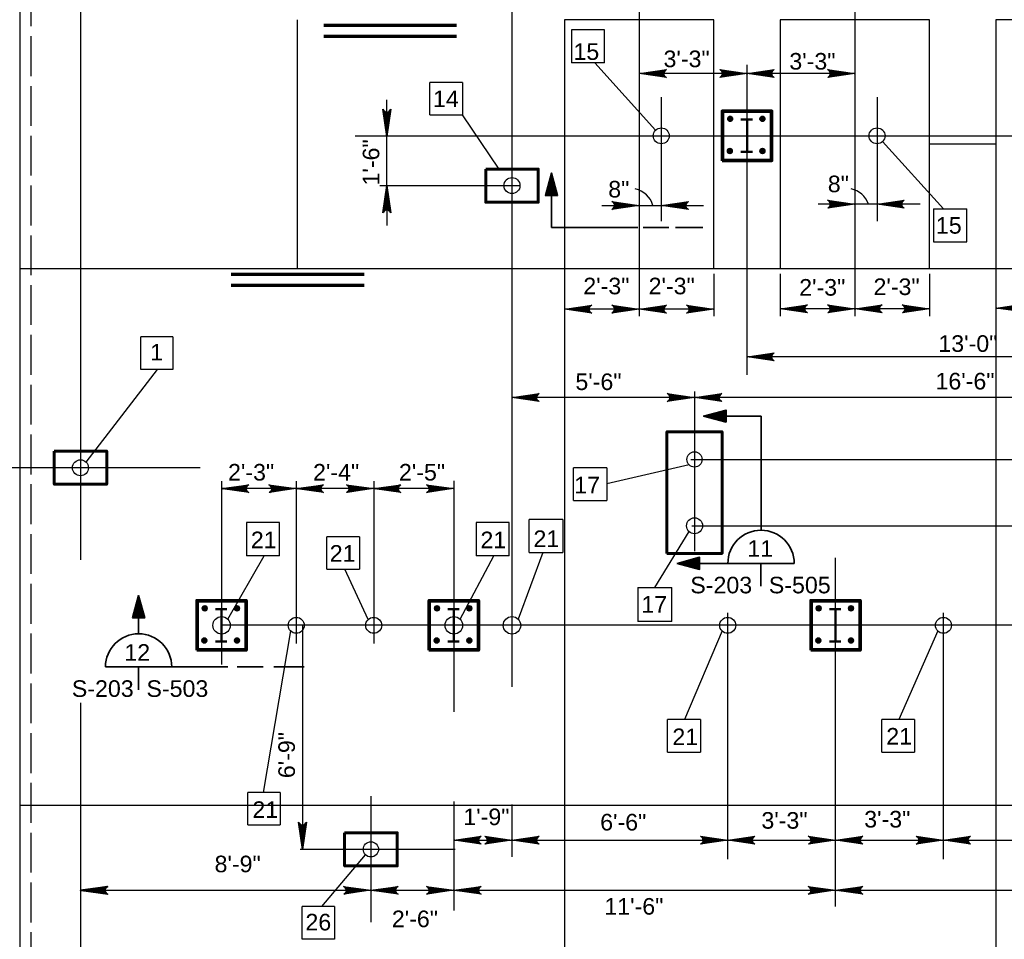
# Model space of a CAD drawing. Extents: x 325 to 1395, y 1811 to 2746.
# Tile 3 of 5: x 738 to 1094, y 2126 to 2459. Entities that reach past the tile are written whole.
import ezdxf

# ---------------------------------------------------------------- set-up
doc = ezdxf.new("R2010")
doc.units = 0
doc.header["$LTSCALE"] = 0.1
doc.header["$MEASUREMENT"] = 0
doc.linetypes.add('ACAD_ISO02W100', pattern=[180, 144, -36])
doc.linetypes.add('ACAD_ISO03W100', pattern=[360, 144, -216])
for name, color, linetype, lineweight in [('Level 1', 7, 'Continuous', 18), ('S-Anno-Dims', 33, 'Continuous', 35), ('S-Anno-Symb-Sect', 4, 'Continuous', 35), ('S-Anno-Text', 53, 'Continuous', 35), ('S-Cols-Msc1', 22, 'Continuous', 50), ('S-Fndn-Ftng', 4, 'ACAD_ISO02W100', 60), ('S-Fndn-Peds', 4, 'Continuous', 60), ('S-Join-Cnst', 3, 'Continuous', 30), ('S-Join-Ctrl', 1, 'ACAD_ISO03W100', 30), ('S-PADS-EQPM', 30, 'Continuous', 30), ('S-SLAB-RBAR', 1, 'Continuous', 70), ('S-Sppt-Misc', 3, 'Continuous', 35), ('S-Sppt-Shps', 3, 'Continuous', 35), ('S-WALL-LOAD', 2, 'Continuous', 30)]:
    doc.layers.add(name, color=color, linetype=linetype, lineweight=lineweight)
doc.styles.add('NOTES', font='romans.shx')
doc.styles.add('Style-Arial', font='ARIAL.TTF')
doc.styles.add('Text', font='ARIAL.TTF', dxfattribs={"height": 0.125})

# ---------------------------------------------------------------- blocks, each defined once
blk = doc.blocks.new('LARROW')
at = {"color": 0, "linetype": 'ByBlock', "lineweight": -2, "flags": 128}
blk.add_lwpolyline([(-4.93, 0.71), (0, 0), (-4.92, -0.71), (-4.77, -0.59), (-4.55, -0.38), (-4.44, -0.19), (-4.42, 0), (-4.46, 0.21), (-4.57, 0.41), (-4.79, 0.61), (-4.93, 0.71), (-0.15, 0.01), (-4.76, -0.67), (-4.62, -0.56), (-4.39, -0.34), (-4.32, -0.06), (-4.37, 0.22), (-4.5, 0.41), (-4.67, 0.57), (-4.78, 0.65), (-0.41, 0.01), (-4.56, -0.59), (-4.41, -0.49), (-4.33, -0.37), (-4.25, -0.21), (-4.21, 0.01), (-4.23, 0.19), (-4.32, 0.33), (-4.5, 0.44), (-4.61, 0.58), (-0.71, 0.01), (-4.33, -0.5), (-4.17, -0.3), (-4.12, -0.06), (-4.14, 0.22), (-4.45, 0.51), (-1.05, 0.02), (-4.12, -0.41), (-4.07, -0.26), (-3.98, -0.04), (-4.04, 0.21), (-4.28, 0.43), (-1.36, 0.02), (-4.01, -0.31), (-3.92, -0.14), (-3.88, 0.04), (-4.07, 0.33), (-1.73, 0.02), (-3.85, -0.24), (-3.79, -0.11), (-3.77, 0.04), (-3.92, 0.25), (-2.17, 0.02), (-3.71, -0.15), (-3.67, 0.05), (-3.81, 0.17), (-2.53, 0.02), (-3.61, -0.09), (-3.63, 0.1), (-2.9, 0.02), (-3.57, -0.03), (-3.59, 0.03), (-3.36, 0.03)], dxfattribs=at)

msp = doc.modelspace()

# ---------------------------------------------------------------- linework, layer by layer
at = {"layer": 'Level 1', "color": 3, "linetype": 'Continuous', "lineweight": 25}
for centre, radius in [((969.88, 2416.75), 2.89), ((1047.88, 2416.75), 2.89), ((915.89, 2398.75), 2.89), ((981.89, 2299.74), 2.75), ((759.88, 2296.74), 2.89), ((981.89, 2275.75), 2.89), ((810.89, 2239.75), 3.16), ((810.89, 2239.75), 3.16), ((894.87, 2239.75), 3.16), ((915.88, 2239.75), 3.16), ((837.89, 2239.75), 2.89), ((865.89, 2239.75), 2.89), ((993.89, 2239.75), 2.89), ((1071.88, 2239.75), 2.89), ((864.88, 2158.75), 2.75)]:
    msp.add_circle(centre, radius, dxfattribs=at)
at = {"layer": 'S-Anno-Dims', "lineweight": 25}
for p, q in [((759.88, 2654), (759.88, 2263.45)), ((915.88, 2655.15), (915.88, 2217.54)), ((961.88, 2653.93), (961.88, 2351.54)), ((1039.88, 2653.93), (1039.88, 2351.54)), ((1000.87, 2330.3), (1000.87, 2442.46)), ((1000.87, 2439.31), (961.88, 2439.31)), ((1039.88, 2439.31), (1000.87, 2439.31)), ((870.65, 2416.52), (870.65, 2429.81)), ((969.88, 2430.78), (969.88, 2385.92)), ((1047.88, 2430.78), (1047.88, 2385.92)), ((859.17, 2416.75), (1210.01, 2416.75)), ((870.65, 2398.75), (870.65, 2416.52)), ((868.17, 2398.75), (918.67, 2398.75)), ((870.65, 2398.75), (870.65, 2384.28)), ((948.44, 2391.57), (961.88, 2391.57)), ((961.88, 2391.57), (969.88, 2391.57)), ((969.88, 2391.57), (985.13, 2391.57)), ((1039.88, 2392.06), (1026.62, 2392.06)), ((1047.87, 2392.06), (1039.88, 2392.06)), ((1063.46, 2392.06), (1047.88, 2392.06)), ((988.88, 2366.83), (988.88, 2351.54)), ((1012.88, 2366.83), (1012.88, 2351.54)), ((1066.88, 2366.83), (1066.88, 2351.54)), ((1090.88, 2366.83), (1090.88, 2351.54)), ((961.88, 2354.09), (934.88, 2354.09)), ((988.88, 2354.09), (961.88, 2354.09)), ((1039.88, 2354.22), (1012.88, 2354.22)), ((1066.88, 2354.22), (1039.88, 2354.22)), ((1090.88, 2354.49), (1117.88, 2354.49)), ((1156.88, 2336.81), (1000.87, 2336.81)), ((981.89, 2322.14), (915.88, 2322.14)), ((981.89, 2324.35), (981.89, 2266.55)), ((1179.88, 2322.14), (981.89, 2322.14)), ((803.15, 2296.74), (424.59, 2296.74)), ((980.6, 2299.75), (1210.61, 2299.75)), ((810.89, 2291.92), (810.89, 2225.64)), ((837.89, 2289.17), (810.89, 2289.17)), ((837.89, 2291.92), (837.89, 2233.19)), ((865.89, 2289.17), (837.89, 2289.17)), ((865.89, 2291.92), (865.89, 2233.19)), ((894.88, 2289.17), (865.89, 2289.17)), ((894.88, 2292.06), (894.88, 2208.5)), ((980.91, 2275.75), (1211.75, 2275.75)), ((1032.89, 2138.05), (1032.89, 2264.15)), ((993.88, 2155.16), (993.88, 2244.23)), ((1071.88, 2155.16), (1071.88, 2244.23)), ((1212.88, 2239.76), (810.89, 2239.76)), ((840.15, 2239.76), (840.15, 2158.75)), ((759.88, 2211.73), (759.88, 1894.55)), ((864.88, 2177.92), (864.88, 2132.45)), ((894.88, 2176), (894.88, 2136.63)), ((915.88, 2174.97), (915.88, 2156.04)), ((894.88, 2162.04), (915.88, 2162.04)), ((915.88, 2162.04), (993.88, 2162.04)), ((993.88, 2162.04), (1032.89, 2162.04)), ((1032.89, 2162.04), (1071.88, 2162.04)), ((1071.88, 2162.04), (1149.88, 2162.04)), ((895.4, 2158.75), (839.3, 2158.75)), ((766.69, 2143.94), (864.88, 2143.94)), ((864.88, 2143.94), (894.88, 2143.94)), ((894.88, 2143.94), (1170.88, 2143.94))]:
    msp.add_line(p, q, dxfattribs=at)
for centre, start in [((958.83, 2389.38), 15.2363), ((1036.92, 2389.38), 18.7826)]:
    msp.add_arc(centre, 8.32, start, 78.7368, dxfattribs=at)
at = {"layer": 'S-Anno-Symb-Sect'}
for p, q in [((930.16, 2401.76), (930.16, 2383.58)), ((930.16, 2383.58), (961.44, 2383.58)), ((963.32, 2383.58), (972.62, 2383.58)), ((975.02, 2383.58), (984.96, 2383.58)), ((1005.94, 2315.39), (985.19, 2315.39)), ((1005.94, 2274.14), (1005.94, 2315.39)), ((975.62, 2262.13), (1017.93, 2262.13)), ((1005.93, 2262.13), (1005.93, 2253.88)), ((780.9, 2244.96), (780.9, 2236.7)), ((813.13, 2224.69), (768.89, 2224.69)), ((780.89, 2224.69), (780.89, 2216.44)), ((825.88, 2224.69), (816.58, 2224.69)), ((840.79, 2224.69), (829.77, 2224.69))]:
    msp.add_line(p, q, dxfattribs=at)
at = {"layer": 'S-Anno-Symb-Sect', "flags": 128}
for points in [[(930.16, 2403.26), (928, 2395.15), (932.37, 2395.15), (930.16, 2403.26), (928.15, 2395.22), (932.22, 2395.21), (930.17, 2402.9), (928.35, 2395.37), (932.02, 2395.31), (930.17, 2402.51), (928.59, 2395.59), (931.77, 2395.51), (930.19, 2402.07), (928.8, 2395.79), (931.53, 2395.75), (930.2, 2401.56), (929.05, 2395.99), (931.35, 2395.88), (930.23, 2400.96), (929.31, 2396.23), (931.11, 2396.11), (930.23, 2400.25), (929.61, 2396.5), (930.81, 2396.32), (930.25, 2399.6), (929.88, 2396.75), (930.62, 2396.54), (930.29, 2398.91), (930.12, 2396.87), (930.45, 2396.73), (930.3, 2397.76)], [(985.19, 2315.39), (993.3, 2313.23), (993.3, 2317.6), (985.19, 2315.39), (993.23, 2313.38), (993.24, 2317.45), (985.55, 2315.4), (993.08, 2313.58), (993.14, 2317.25), (985.94, 2315.4), (992.86, 2313.82), (992.94, 2317), (986.38, 2315.42), (992.66, 2314.03), (992.7, 2316.76), (986.89, 2315.44), (992.46, 2314.28), (992.57, 2316.58), (987.49, 2315.47), (992.22, 2314.55), (992.34, 2316.34), (988.2, 2315.47), (991.95, 2314.85), (992.13, 2316.05), (988.85, 2315.48), (991.7, 2315.12), (991.91, 2315.85), (989.54, 2315.52), (991.58, 2315.36), (991.72, 2315.68), (990.69, 2315.54)], [(975.62, 2262.13), (983.74, 2259.97), (983.74, 2264.34), (975.62, 2262.13), (983.66, 2260.12), (983.68, 2264.19), (975.98, 2262.14), (983.51, 2260.32), (983.57, 2263.99), (976.37, 2262.14), (983.29, 2260.56), (983.38, 2263.74), (976.81, 2262.16), (983.09, 2260.77), (983.13, 2263.5), (977.32, 2262.18), (982.89, 2261.02), (983, 2263.32), (977.92, 2262.21), (982.66, 2261.29), (982.77, 2263.08), (978.63, 2262.21), (982.39, 2261.59), (982.57, 2262.79), (979.28, 2262.22), (982.13, 2261.86), (982.34, 2262.59), (979.97, 2262.26), (982.01, 2262.1), (982.15, 2262.42), (981.13, 2262.28)], [(780.9, 2250.52), (778.74, 2242.41), (783.11, 2242.41), (780.9, 2250.52), (778.89, 2242.49), (782.96, 2242.47), (780.91, 2250.16), (779.09, 2242.64), (782.76, 2242.57), (780.91, 2249.78), (779.33, 2242.85), (782.51, 2242.77), (780.93, 2249.33), (779.54, 2243.05), (782.27, 2243.01), (780.94, 2248.82), (779.79, 2243.25), (782.09, 2243.15), (780.97, 2248.22), (780.06, 2243.49), (781.85, 2243.37), (780.97, 2247.51), (780.36, 2243.76), (781.56, 2243.58), (780.99, 2246.87), (780.63, 2244.01), (781.36, 2243.8), (781.03, 2246.17), (780.87, 2244.13), (781.19, 2243.99), (781.05, 2245.02)]]:
    msp.add_lwpolyline(points, dxfattribs=at)
at = {"layer": 'S-Anno-Symb-Sect'}
for centre in [(1005.94, 2262.14), (780.9, 2224.7)]:
    msp.add_arc(centre, 12, 0, 180, dxfattribs=at)
at = {"layer": 'S-Anno-Text', "lineweight": 25}
for p, q in [((949.39, 2455.03), (937.42, 2455.03)), ((937.42, 2455.03), (937.42, 2443.2)), ((949.39, 2443.2), (949.39, 2455.03)), ((949.39, 2443.2), (937.42, 2443.2)), ((967.84, 2418.8), (945.88, 2443.2)), ((898.06, 2435.99), (886.21, 2435.99)), ((886.21, 2424.32), (886.21, 2435.99)), ((898.06, 2435.99), (898.06, 2424.32)), ((886.21, 2424.32), (898.06, 2424.32)), ((911.25, 2404.75), (898.06, 2424.32)), ((1049.92, 2414.71), (1071.87, 2390.31)), ((1068.36, 2390.31), (1068.36, 2378.48)), ((1068.36, 2390.31), (1080.33, 2390.31)), ((1080.33, 2378.48), (1080.33, 2390.31)), ((1068.36, 2378.48), (1080.33, 2378.48)), ((793.23, 2344.07), (781.66, 2344.07)), ((781.66, 2332.23), (781.66, 2344.07)), ((793.23, 2344.07), (793.23, 2332.23)), ((761.92, 2298.78), (787.69, 2332.23)), ((793.23, 2332.23), (781.66, 2332.23)), ((950.13, 2296.75), (938.16, 2296.75)), ((938.16, 2284.92), (938.16, 2296.75)), ((979.94, 2297.8), (950.13, 2290.94)), ((950.13, 2296.75), (950.13, 2284.92)), ((938.16, 2284.92), (950.13, 2284.92)), ((831.86, 2276.94), (819.89, 2276.94)), ((819.89, 2276.94), (819.89, 2264.83)), ((831.86, 2264.83), (831.86, 2276.94)), ((914.91, 2276.94), (902.93, 2276.94)), ((902.93, 2276.94), (902.93, 2264.83)), ((914.91, 2264.83), (914.91, 2276.94)), ((922.06, 2266.07), (922.06, 2278.04)), ((934.31, 2278.04), (922.06, 2278.04)), ((934.31, 2278.04), (934.31, 2266.07)), ((849, 2260.01), (849, 2271.71)), ((860.7, 2271.71), (849, 2271.71)), ((860.7, 2271.71), (860.7, 2260.01)), ((979.85, 2273.71), (967.38, 2253.41)), ((813.13, 2241.99), (826.29, 2264.83)), ((831.86, 2264.83), (819.89, 2264.83)), ((897.11, 2241.99), (909.34, 2264.83)), ((914.91, 2264.83), (902.93, 2264.83)), ((927, 2266.07), (918.12, 2241.99)), ((922.06, 2266.07), (934.31, 2266.07)), ((849, 2260.01), (860.7, 2260.01)), ((863.84, 2241.8), (855.46, 2260.01)), ((961.41, 2253.41), (973.66, 2253.41)), ((961.41, 2253.41), (961.41, 2241.17)), ((973.66, 2241.17), (973.66, 2253.41)), ((973.66, 2241.17), (961.41, 2241.17)), ((835.85, 2237.71), (825.94, 2179.29)), ((991.84, 2237.71), (978.27, 2205.67)), ((1069.84, 2237.71), (1055.72, 2205.67)), ((984.01, 2205.67), (972.17, 2205.67)), ((972.17, 2193.84), (972.17, 2205.67)), ((984.01, 2205.67), (984.01, 2193.84)), ((1061.46, 2205.67), (1049.62, 2205.67)), ((1049.62, 2193.84), (1049.62, 2205.67)), ((1061.46, 2205.67), (1061.46, 2193.84)), ((972.17, 2193.84), (984.01, 2193.84)), ((1049.62, 2193.84), (1061.46, 2193.84)), ((832.05, 2179.29), (820.36, 2179.29)), ((820.36, 2167.59), (820.36, 2179.29)), ((832.05, 2179.29), (832.05, 2167.59)), ((820.36, 2167.59), (832.05, 2167.59)), ((847.11, 2138.12), (862.94, 2156.81)), ((851.76, 2138.12), (840.06, 2138.12)), ((840.06, 2126.29), (840.06, 2138.12)), ((851.76, 2138.12), (851.76, 2126.29)), ((851.76, 2126.29), (840.06, 2126.29))]:
    msp.add_line(p, q, dxfattribs=at)
at = {"layer": 'S-Cols-Msc1'}
for p, q in [((998.67, 2422.6), (1002.8, 2422.6)), ((1000.87, 2410.91), (1000.87, 2422.6)), ((998.67, 2410.91), (1002.8, 2410.91)), ((808.69, 2245.6), (812.82, 2245.6)), ((810.89, 2233.91), (810.89, 2245.6)), ((892.67, 2245.6), (896.8, 2245.6)), ((894.87, 2233.91), (894.87, 2245.6)), ((1030.69, 2245.6), (1034.82, 2245.6)), ((1032.89, 2233.91), (1032.89, 2245.6)), ((808.69, 2233.91), (812.82, 2233.91)), ((892.67, 2233.91), (896.8, 2233.91)), ((1030.69, 2233.91), (1034.82, 2233.91))]:
    msp.add_line(p, q, dxfattribs=at)
at = {"layer": 'S-Fndn-Ftng', "linetype": 'ACAD_ISO02W100', "lineweight": 30}
msp.add_line((741.9, 2488.75), (741.9, 1980.75), dxfattribs=at)
at = {"layer": 'S-Fndn-Peds'}
for points in [[(991.87, 2407.75), (1009.87, 2407.75), (1009.87, 2425.75), (991.87, 2425.75)], [(906.39, 2404.75), (925.39, 2404.75), (925.39, 2392.75), (906.39, 2392.75)], [(971.89, 2265.74), (991.89, 2265.74), (991.89, 2309.74), (971.89, 2309.74)], [(750.38, 2302.74), (769.38, 2302.74), (769.38, 2290.74), (750.38, 2290.74)], [(801.89, 2230.75), (819.89, 2230.75), (819.89, 2248.75), (801.89, 2248.75)], [(885.87, 2230.75), (903.87, 2230.75), (903.87, 2248.75), (885.87, 2248.75)], [(1023.89, 2230.76), (1041.89, 2230.76), (1041.89, 2248.76), (1023.89, 2248.76)], [(855.38, 2164.75), (874.38, 2164.75), (874.38, 2152.75), (855.38, 2152.75)]]:
    msp.add_3dface(points, dxfattribs=at)
at = {"layer": 'S-Join-Cnst'}
for p, q in [((838.4, 2368.75), (838.4, 2458.75)), ((1090.9, 2413.74), (1066.9, 2413.74)), ((737.9, 2368.75), (934.9, 2368.75)), ((934.9, 2368.74), (934.9, 1980.9)), ((988.9, 2368.75), (1012.9, 2368.75)), ((1066.9, 2368.75), (1090.9, 2368.75)), ((1090.9, 2368.74), (1090.9, 1980.9)), ((737.9, 2174.75), (1261.93, 2174.75))]:
    msp.add_line(p, q, dxfattribs=at)
at = {"layer": 'S-Join-Ctrl'}
msp.add_line((1090.9, 2413.75), (1066.9, 2413.75), dxfattribs=at)
at = {"layer": 'S-PADS-EQPM'}
for points in [[(934.9, 2368.74), (988.9, 2368.74), (988.9, 2458.74), (934.9, 2458.74)], [(1012.9, 2368.74), (1066.9, 2368.74), (1066.9, 2458.74), (1012.9, 2458.74)], [(1090.9, 2368.74), (1144.9, 2368.74), (1144.9, 2458.74), (1090.9, 2458.74)]]:
    msp.add_3dface(points, dxfattribs=at)
at = {"layer": 'S-SLAB-RBAR'}
for p, q in [((847.89, 2456.75), (895.89, 2456.75)), ((847.89, 2452.75), (895.89, 2452.75)), ((814.4, 2366.75), (862.4, 2366.75)), ((814.4, 2362.75), (862.4, 2362.75))]:
    msp.add_line(p, q, dxfattribs=at)
at = {"layer": 'S-Sppt-Misc'}
for centre, radius in [((994.78, 2422.9), 0.881), ((994.78, 2422.9), 0.853), ((994.78, 2422.9), 0.833), ((994.78, 2422.9), 0.799), ((994.78, 2422.9), 0.749), ((994.78, 2422.9), 0.715), ((994.78, 2422.9), 0.659), ((994.78, 2422.9), 0.621), ((994.78, 2422.9), 0.572), ((994.78, 2422.9), 0.55), ((994.78, 2422.9), 0.504), ((994.78, 2422.9), 0.484), ((994.78, 2422.9), 0.44), ((994.78, 2422.9), 0.387), ((994.78, 2422.9), 0.341), ((994.78, 2422.9), 0.302), ((994.78, 2422.9), 0.275), ((994.78, 2422.9), 0.211), ((994.78, 2422.9), 0.174), ((994.78, 2422.9), 0.11), ((994.78, 2422.9), 0.0543), ((1006.45, 2422.9), 0.881), ((1006.45, 2422.9), 0.853), ((1006.45, 2422.9), 0.833), ((1006.45, 2422.9), 0.799), ((1006.45, 2422.9), 0.749), ((1006.45, 2422.9), 0.715), ((1006.45, 2422.9), 0.659), ((1006.45, 2422.9), 0.621), ((1006.45, 2422.9), 0.572), ((1006.45, 2422.9), 0.55), ((1006.45, 2422.9), 0.504), ((1006.45, 2422.9), 0.484), ((1006.45, 2422.9), 0.44), ((1006.45, 2422.9), 0.387), ((1006.45, 2422.9), 0.341), ((1006.45, 2422.9), 0.302), ((1006.45, 2422.9), 0.275), ((1006.45, 2422.9), 0.211), ((1006.45, 2422.9), 0.174), ((1006.45, 2422.9), 0.11), ((1006.45, 2422.9), 0.0543), ((994.64, 2411.27), 0.881), ((994.64, 2411.27), 0.853), ((994.64, 2411.27), 0.833), ((994.64, 2411.27), 0.799), ((994.64, 2411.27), 0.749), ((994.64, 2411.27), 0.715), ((994.64, 2411.27), 0.659), ((994.64, 2411.27), 0.621), ((994.64, 2411.27), 0.572), ((994.64, 2411.27), 0.55), ((994.64, 2411.27), 0.504), ((994.64, 2411.27), 0.484), ((994.64, 2411.27), 0.44), ((994.64, 2411.27), 0.387), ((994.64, 2411.27), 0.341), ((994.64, 2411.27), 0.302), ((994.64, 2411.27), 0.275), ((994.64, 2411.27), 0.211), ((994.64, 2411.27), 0.174), ((994.64, 2411.27), 0.11), ((994.64, 2411.27), 0.0543), ((1006.45, 2411.27), 0.881), ((1006.45, 2411.27), 0.853), ((1006.45, 2411.27), 0.833), ((1006.45, 2411.27), 0.799), ((1006.45, 2411.27), 0.749), ((1006.45, 2411.27), 0.715), ((1006.45, 2411.27), 0.659), ((1006.45, 2411.27), 0.621), ((1006.45, 2411.27), 0.572), ((1006.45, 2411.27), 0.55), ((1006.45, 2411.27), 0.504), ((1006.45, 2411.27), 0.484), ((1006.45, 2411.27), 0.44), ((1006.45, 2411.27), 0.387), ((1006.45, 2411.27), 0.341), ((1006.45, 2411.27), 0.302), ((1006.45, 2411.27), 0.275), ((1006.45, 2411.27), 0.211), ((1006.45, 2411.27), 0.174), ((1006.45, 2411.27), 0.11), ((1006.45, 2411.27), 0.0543), ((804.8, 2245.9), 0.881), ((804.8, 2245.9), 0.853), ((804.8, 2245.9), 0.833), ((804.8, 2245.9), 0.799), ((804.8, 2245.9), 0.749), ((804.8, 2245.9), 0.715), ((804.8, 2245.9), 0.659), ((804.8, 2245.9), 0.621), ((804.8, 2245.9), 0.572), ((804.8, 2245.9), 0.55), ((816.47, 2245.9), 0.881), ((816.47, 2245.9), 0.853), ((816.47, 2245.9), 0.833), ((816.47, 2245.9), 0.799), ((816.47, 2245.9), 0.749), ((816.47, 2245.9), 0.715), ((816.47, 2245.9), 0.659), ((816.47, 2245.9), 0.621), ((816.47, 2245.9), 0.572), ((816.47, 2245.9), 0.55), ((888.79, 2245.9), 0.881), ((888.79, 2245.9), 0.853), ((888.79, 2245.9), 0.833), ((888.79, 2245.9), 0.799), ((888.79, 2245.9), 0.749), ((888.79, 2245.9), 0.715), ((888.79, 2245.9), 0.659), ((888.79, 2245.9), 0.621), ((888.79, 2245.9), 0.572), ((888.79, 2245.9), 0.55), ((900.46, 2245.9), 0.881), ((900.46, 2245.9), 0.853), ((900.46, 2245.9), 0.833), ((900.46, 2245.9), 0.799), ((900.46, 2245.9), 0.749), ((900.46, 2245.9), 0.715), ((900.46, 2245.9), 0.659), ((900.46, 2245.9), 0.621), ((900.46, 2245.9), 0.572), ((900.46, 2245.9), 0.55), ((1026.8, 2245.9), 0.881), ((1026.8, 2245.9), 0.853), ((1026.8, 2245.9), 0.833), ((1026.8, 2245.9), 0.799), ((1026.8, 2245.9), 0.749), ((1026.8, 2245.9), 0.715), ((1026.8, 2245.9), 0.659), ((1026.8, 2245.9), 0.621), ((1026.8, 2245.9), 0.572), ((1026.8, 2245.9), 0.55), ((1038.47, 2245.9), 0.881), ((1038.47, 2245.9), 0.853), ((1038.47, 2245.9), 0.833), ((1038.47, 2245.9), 0.799), ((1038.47, 2245.9), 0.749), ((1038.47, 2245.9), 0.715), ((1038.47, 2245.9), 0.659), ((1038.47, 2245.9), 0.621), ((1038.47, 2245.9), 0.572), ((1038.47, 2245.9), 0.55), ((804.8, 2245.9), 0.504), ((804.8, 2245.9), 0.484), ((804.8, 2245.9), 0.44), ((804.8, 2245.9), 0.387), ((804.8, 2245.9), 0.341), ((804.8, 2245.9), 0.302), ((804.8, 2245.9), 0.275), ((804.8, 2245.9), 0.211), ((804.8, 2245.9), 0.174), ((804.8, 2245.9), 0.11), ((804.8, 2245.9), 0.0543), ((816.47, 2245.9), 0.504), ((816.47, 2245.9), 0.484), ((816.47, 2245.9), 0.44), ((816.47, 2245.9), 0.387), ((816.47, 2245.9), 0.341), ((816.47, 2245.9), 0.302), ((816.47, 2245.9), 0.275), ((816.47, 2245.9), 0.211), ((816.47, 2245.9), 0.174), ((816.47, 2245.9), 0.11), ((816.47, 2245.9), 0.0543), ((888.79, 2245.9), 0.504), ((888.79, 2245.9), 0.484), ((888.79, 2245.9), 0.44), ((888.79, 2245.9), 0.387), ((888.79, 2245.9), 0.341), ((888.79, 2245.9), 0.302), ((888.79, 2245.9), 0.275), ((888.79, 2245.9), 0.211), ((888.79, 2245.9), 0.174), ((888.79, 2245.9), 0.11), ((888.79, 2245.9), 0.0543), ((900.46, 2245.9), 0.504), ((900.46, 2245.9), 0.484), ((900.46, 2245.9), 0.44), ((900.46, 2245.9), 0.387), ((900.46, 2245.9), 0.341), ((900.46, 2245.9), 0.302), ((900.46, 2245.9), 0.275), ((900.46, 2245.9), 0.211), ((900.46, 2245.9), 0.174), ((900.46, 2245.9), 0.11), ((900.46, 2245.9), 0.0543), ((1026.8, 2245.9), 0.504), ((1026.8, 2245.9), 0.484), ((1026.8, 2245.9), 0.44), ((1026.8, 2245.9), 0.387), ((1026.8, 2245.9), 0.341), ((1026.8, 2245.9), 0.302), ((1026.8, 2245.9), 0.275), ((1026.8, 2245.9), 0.211), ((1026.8, 2245.9), 0.174), ((1026.8, 2245.9), 0.11), ((1026.8, 2245.9), 0.0543), ((1038.47, 2245.9), 0.504), ((1038.47, 2245.9), 0.484), ((1038.47, 2245.9), 0.44), ((1038.47, 2245.9), 0.387), ((1038.47, 2245.9), 0.341), ((1038.47, 2245.9), 0.302), ((1038.47, 2245.9), 0.275), ((1038.47, 2245.9), 0.211), ((1038.47, 2245.9), 0.174), ((1038.47, 2245.9), 0.11), ((1038.47, 2245.9), 0.0543), ((804.66, 2234.27), 0.881), ((804.66, 2234.27), 0.853), ((804.66, 2234.27), 0.833), ((804.66, 2234.27), 0.799), ((804.66, 2234.27), 0.749), ((804.66, 2234.27), 0.715), ((804.66, 2234.27), 0.659), ((804.66, 2234.27), 0.621), ((804.66, 2234.27), 0.572), ((804.66, 2234.27), 0.55), ((804.66, 2234.27), 0.504), ((804.66, 2234.27), 0.484), ((804.66, 2234.27), 0.44), ((804.66, 2234.27), 0.387), ((804.66, 2234.27), 0.341), ((804.66, 2234.27), 0.302), ((804.66, 2234.27), 0.275), ((804.66, 2234.27), 0.211), ((804.66, 2234.27), 0.174), ((804.66, 2234.27), 0.11), ((804.66, 2234.27), 0.0543), ((816.47, 2234.27), 0.881), ((816.47, 2234.27), 0.853), ((816.47, 2234.27), 0.833), ((816.47, 2234.27), 0.799), ((816.47, 2234.27), 0.749), ((816.47, 2234.27), 0.715), ((816.47, 2234.27), 0.659), ((816.47, 2234.27), 0.621), ((816.47, 2234.27), 0.572), ((816.47, 2234.27), 0.55), ((816.47, 2234.27), 0.504), ((816.47, 2234.27), 0.484), ((816.47, 2234.27), 0.44), ((816.47, 2234.27), 0.387), ((816.47, 2234.27), 0.341), ((816.47, 2234.27), 0.302), ((816.47, 2234.27), 0.275), ((816.47, 2234.27), 0.211), ((816.47, 2234.27), 0.174), ((816.47, 2234.27), 0.11), ((816.47, 2234.27), 0.0543), ((888.65, 2234.27), 0.881), ((888.65, 2234.27), 0.853), ((888.65, 2234.27), 0.833), ((888.65, 2234.27), 0.799), ((888.65, 2234.27), 0.749), ((888.65, 2234.27), 0.715), ((888.65, 2234.27), 0.659), ((888.65, 2234.27), 0.621), ((888.65, 2234.27), 0.572), ((888.65, 2234.27), 0.55), ((888.65, 2234.27), 0.504), ((888.65, 2234.27), 0.484), ((888.65, 2234.27), 0.44), ((888.65, 2234.27), 0.387), ((888.65, 2234.27), 0.341), ((888.65, 2234.27), 0.302), ((888.65, 2234.27), 0.275), ((888.65, 2234.27), 0.211), ((888.65, 2234.27), 0.174), ((888.65, 2234.27), 0.11), ((888.65, 2234.27), 0.0543), ((900.46, 2234.27), 0.881), ((900.46, 2234.27), 0.853), ((900.46, 2234.27), 0.833), ((900.46, 2234.27), 0.799), ((900.46, 2234.27), 0.749), ((900.46, 2234.27), 0.715), ((900.46, 2234.27), 0.659), ((900.46, 2234.27), 0.621), ((900.46, 2234.27), 0.572), ((900.46, 2234.27), 0.55), ((900.46, 2234.27), 0.504), ((900.46, 2234.27), 0.484), ((900.46, 2234.27), 0.44), ((900.46, 2234.27), 0.387), ((900.46, 2234.27), 0.341), ((900.46, 2234.27), 0.302), ((900.46, 2234.27), 0.275), ((900.46, 2234.27), 0.211), ((900.46, 2234.27), 0.174), ((900.46, 2234.27), 0.11), ((900.46, 2234.27), 0.0543), ((1026.66, 2234.27), 0.881), ((1026.66, 2234.27), 0.853), ((1026.66, 2234.27), 0.833), ((1026.66, 2234.27), 0.799), ((1026.66, 2234.27), 0.749), ((1026.66, 2234.27), 0.715), ((1026.66, 2234.27), 0.659), ((1026.66, 2234.27), 0.621), ((1026.66, 2234.27), 0.572), ((1026.66, 2234.27), 0.55), ((1026.66, 2234.27), 0.504), ((1026.66, 2234.27), 0.484), ((1026.66, 2234.27), 0.44), ((1026.66, 2234.27), 0.387), ((1026.66, 2234.27), 0.341), ((1026.66, 2234.27), 0.302), ((1026.66, 2234.27), 0.275), ((1026.66, 2234.27), 0.211), ((1026.66, 2234.27), 0.174), ((1026.66, 2234.27), 0.11), ((1026.66, 2234.27), 0.0543), ((1038.47, 2234.27), 0.881), ((1038.47, 2234.27), 0.853), ((1038.47, 2234.27), 0.833), ((1038.47, 2234.27), 0.799), ((1038.47, 2234.27), 0.749), ((1038.47, 2234.27), 0.715), ((1038.47, 2234.27), 0.659), ((1038.47, 2234.27), 0.621), ((1038.47, 2234.27), 0.572), ((1038.47, 2234.27), 0.55), ((1038.47, 2234.27), 0.504), ((1038.47, 2234.27), 0.484), ((1038.47, 2234.27), 0.44), ((1038.47, 2234.27), 0.387), ((1038.47, 2234.27), 0.341), ((1038.47, 2234.27), 0.302), ((1038.47, 2234.27), 0.275), ((1038.47, 2234.27), 0.211), ((1038.47, 2234.27), 0.174), ((1038.47, 2234.27), 0.11), ((1038.47, 2234.27), 0.0543)]:
    msp.add_circle(centre, radius, dxfattribs=at)
at = {"layer": 'S-Sppt-Shps'}
for points in [[(992.37, 2408.25), (1009.37, 2408.25), (1009.37, 2425.25), (992.37, 2425.25)], [(802.39, 2231.25), (819.39, 2231.25), (819.39, 2248.25), (802.39, 2248.25)], [(886.37, 2231.25), (903.37, 2231.25), (903.37, 2248.25), (886.37, 2248.25)], [(1024.39, 2231.26), (1041.39, 2231.26), (1041.39, 2248.26), (1024.39, 2248.26)]]:
    msp.add_3dface(points, dxfattribs=at)
at = {"layer": 'S-WALL-LOAD'}
msp.add_line((737.9, 2484.75), (737.9, 1980.75), dxfattribs=at)

# ---------------------------------------------------------------- block references
at = {"layer": 'S-Anno-Dims', "lineweight": 25, "xscale": 2, "yscale": 2, "zscale": 2}
for p, rotation in [((961.88, 2439.31), 180), ((1000.87, 2439.31), 180), ((870.65, 2416.52), 270), ((870.65, 2398.75), 90), ((969.88, 2391.57), 180), ((1047.88, 2392.06), 180), ((934.88, 2354.09), 180), ((961.88, 2354.09), 180), ((1012.88, 2354.22), 180), ((1039.88, 2354.22), 180), ((1090.88, 2354.49), 180), ((1000.87, 2336.81), 180), ((915.88, 2322.14), 180), ((981.89, 2322.14), 180), ((810.89, 2289.17), 180), ((837.89, 2289.17), 180), ((865.89, 2289.17), 180), ((840.15, 2158.75), 270), ((894.88, 2162.04), 180), ((915.88, 2162.04), 180), ((993.88, 2162.04), 180), ((1032.89, 2162.04), 180), ((1071.88, 2162.04), 180), ((864.88, 2143.94), 180), ((894.88, 2143.94), 180), ((1032.88, 2143.94), 180)]:
    msp.add_blockref('LARROW', p, dxfattribs=dict(at, rotation=rotation))
for p in [(1000.87, 2439.31), (1039.88, 2439.31), (961.88, 2391.57), (1039.88, 2392.06), (961.88, 2354.09), (961.88, 2354.09), (988.88, 2354.09), (1039.88, 2354.22), (1066.88, 2354.22), (981.89, 2322.14), (837.89, 2289.17), (865.89, 2289.17), (894.88, 2289.17), (915.88, 2162.04), (993.88, 2162.04), (1032.89, 2162.04), (1071.88, 2162.04), (864.88, 2143.94), (894.88, 2143.94), (1032.88, 2143.94)]:
    msp.add_blockref('LARROW', p, dxfattribs=at)
at = {"layer": 'S-Anno-Dims', "xscale": 2, "yscale": 2, "zscale": 2, "rotation": 180}
msp.add_blockref('LARROW', (759.88, 2143.94), dxfattribs=at)

# ---------------------------------------------------------------- texts
at = {"layer": 'S-Anno-Dims', "char_height": 6, "attachment_point": 1, "style": 'Style-Arial'}
for s, insert, line_spacing_factor in [('3\'-3"', (970.69, 2447.58), 0.740469), ('3\'-3"', (1016.18, 2446.71), 0.740469), ('8"', (950.7, 2400.46), 0.73751), ('8"', (1030.08, 2402.36), 0.740469), ('2\'-3"', (941.68, 2365.45), 0.743439), ('2\'-3"', (965.29, 2365.45), 0.743439), ('2\'-3"', (1019.74, 2364.96), 0.740469), ('13\'-0"', (1070.06, 2344.64), 0.743439), ('5\'-6"', (938.82, 2330.83), 0.73751), ('16\'-6"', (1069.02, 2331.04), 0.73751), ('2\'-3"', (813.23, 2298.11), 0.734563), ('2\'-4"', (843.97, 2298.11), 0.734563), ('2\'-5"', (875.02, 2298.11), 0.734563), ('1\'-9"', (898.3, 2173.51), 0.73751), ('6\'-6"', (947.78, 2171.57), 0.734563), ('3\'-3"', (1006.08, 2172.21), 0.73751), ('3\'-3"', (1043.25, 2172.65), 0.73751), ('8\'-9"', (808.36, 2156.46), 0.734563), ('11\'-6"', (949.29, 2141.14), 0.73751), ('2\'-6"', (872.45, 2136.61), 0.73751)]:
    msp.add_mtext(s, dxfattribs=dict(at, insert=insert, line_spacing_factor=line_spacing_factor))
at = {"layer": 'S-Anno-Dims', "char_height": 6, "attachment_point": 1, "rotation": 90, "line_spacing_factor": 0.740469, "style": 'Style-Arial'}
for s, insert in [('1\'-6"', (861.92, 2398.8)), ('6\'-9"', (831.41, 2184.49))]:
    msp.add_mtext(s, dxfattribs=dict(at, insert=insert))
at = {"layer": 'S-Anno-Dims', "lineweight": 25, "insert": (1046.61, 2365.18), "char_height": 6, "attachment_point": 1, "line_spacing_factor": 0.743439, "style": 'Style-Arial'}
msp.add_mtext('2\'-3"', dxfattribs=at)
at = {"layer": 'S-Anno-Symb-Sect', "char_height": 6, "attachment_point": 1, "style": 'NOTES'}
for s, insert, line_spacing_factor in [('\\fArial|b0|i0|c0|p39;11', (1001.01, 2270.53), 0.728704), ('\\fArial|b0|i0|c0|p39;S-203', (980.37, 2257.32), 0.731627), ('\\fArial|b0|i0|c0|p39;S-505', (1008.76, 2257.32), 0.731627), ('\\fArial|b0|i0|c0|p39;12', (775.74, 2232.93), 0.728704), ('\\fArial|b0|i0|c0|p39;S-203', (756.75, 2219.88), 0.731627), ('\\fArial|b0|i0|c0|p39;S-503', (783.73, 2219.88), 0.731627)]:
    msp.add_mtext(s, dxfattribs=dict(at, insert=insert, line_spacing_factor=line_spacing_factor))
at = {"layer": 'S-Anno-Text', "lineweight": 25, "char_height": 6, "style": 'Text'}
for s, insert, attachment_point, line_spacing_factor in [('15', (947.44, 2444.11), 9, 0.73751), ('14', (887.33, 2433.12), 1, 0.73751), ('15', (1069.17, 2387.37), 1, 0.73751), ('1', (785.09, 2341.53), 1, 0.73751), ('17', (938.41, 2293.49), 1, 0.73751), ('21', (821.47, 2273.64), 1, 0.73751), ('21', (904.49, 2273.64), 1, 0.73751), ('21', (923.66, 2274.07), 1, 0.73751), ('21', (850, 2268.76), 1, 0.73751), ('17', (962.67, 2250.33), 1, 0.73751), ('21', (973.89, 2202.43), 1, 0.73751), ('21', (1051.22, 2202.64), 1, 0.73751), ('21', (822.04, 2176.1), 1, 0.734563), ('26', (841.21, 2135.43), 1, 0.740469)]:
    msp.add_mtext(s, dxfattribs=dict(at, insert=insert, attachment_point=attachment_point, line_spacing_factor=line_spacing_factor))

doc.saveas('drawing.dxf')
